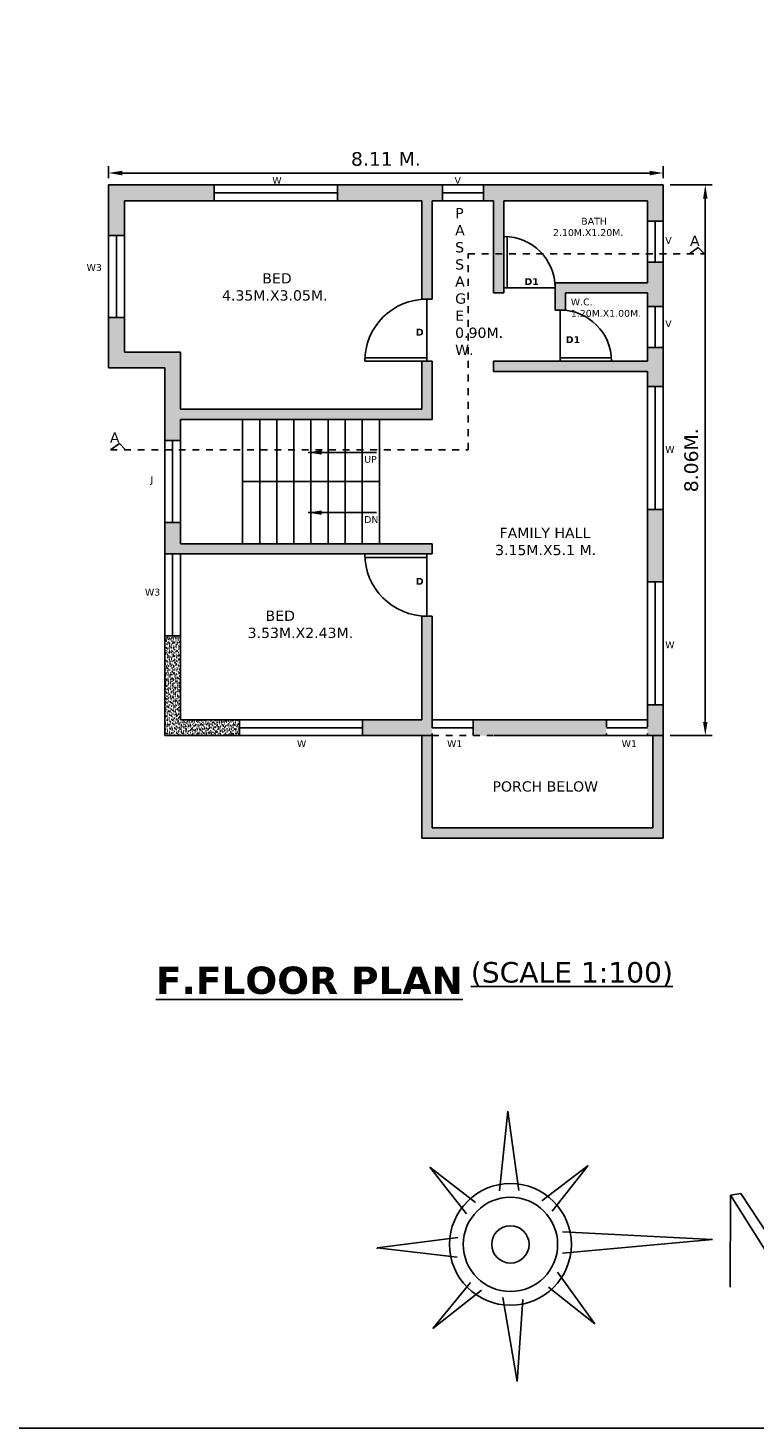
# Model space of a CAD drawing. Header units: millimetres. Extents: x 54.8 to 127.3, y 26.1 to 60.4.
# Tile 2 of 5: x 68.4 to 79, y 26.1 to 46.5. Entities that reach past the tile are written whole.
import ezdxf

# ---------------------------------------------------------------- set-up
doc = ezdxf.new("R2010")
doc.units = ezdxf.units.MM
doc.header["$LTSCALE"] = 0.05
doc.linetypes.add('ACAD_ISO03W100', pattern=[30, 12, -18])
doc.linetypes.add('DASHED2', pattern=[9.525, 6.35, -3.175])
doc.styles.get("Standard").update_dxf_attribs({"font": 'verdana.ttf', "height": 0.2})
doc.dimstyles.new('ISO-25', dxfattribs={"dimtxt": 0.001, "dimasz": 0.2, "dimexe": 0.1, "dimexo": 0.1, "dimgap": 0.1, "dimtad": 3, "dimdsep": 46, "dimtxsty": 'Standard', "dimcen": -0.09, "dimclrd": 256, "dimclrt": 256, "dimazin": 0, "dimtfac": 1, "dimtmove": 0, "dimatfit": 3, "dimfxl": 1, "dimtolj": 1, "dimarcsym": 0})
pattern_1 = [(37.5, (-462.1822, 205.820484), (-0.0016000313, 0.0489413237), [0, -0.038608, 0, -0.04318, 0, -0.041275]), (7.5, (-462.1822, 205.820484), (0.044952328, 0.07168251), [0, -0.020828, 0, -0.034798, 0, -0.013335]), (327.5, (-462.213443, 205.820484), (0.079099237, 0.0001437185), [0, -0.0127, 0, -0.04572, 0, -0.05969]), (317.5, (-462.21344, 205.820484), (0.076355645, 0.022292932), [0, -0.00635, 0, -0.029972, 0, -0.03429])]

# ---------------------------------------------------------------- blocks, each defined once
blk = doc.blocks.new('*D31')
at = {"color": 0, "lineweight": -2, "ltscale": 0.05, "transparency": 16777216}
for p, q in [((77.741, 44.252), (78.357, 44.252)), ((77.741, 36.194), (78.357, 36.194))]:
    blk.add_line(p, q, dxfattribs=at)
at = {"lineweight": -2, "ltscale": 0.05, "transparency": 16777216}
blk.add_line((78.257, 36.394), (78.257, 44.052), dxfattribs=at)
at = {"ltscale": 0.05, "transparency": 16777216}
for points in [[(78.224, 44.052), (78.29, 44.052), (78.257, 44.252)], [(78.224, 36.394), (78.29, 36.394), (78.257, 36.194)]]:
    blk.add_solid(points, dxfattribs=at)
at = {"layer": 'Defpoints', "color": 0, "ltscale": 0.05, "transparency": 16777216}
for p in [(77.641, 44.252), (78.257, 44.252), (77.641, 36.194)]:
    blk.add_point(p, dxfattribs=at)
at = {"ltscale": 0.05, "transparency": 16777216, "insert": (78.052, 40.223), "char_height": 0.2, "attachment_point": 5, "rotation": 90}
blk.add_mtext('\\A1;8.06M.', dxfattribs=at)
blk = doc.blocks.new('*D32')
at = {"color": 0, "lineweight": -2, "ltscale": 0.05, "transparency": 16777216}
for p, q in [((69.529, 44.352), (69.529, 44.527)), ((77.641, 44.352), (77.641, 44.527))]:
    blk.add_line(p, q, dxfattribs=at)
at = {"lineweight": -2, "ltscale": 0.05, "transparency": 16777216}
blk.add_line((77.441, 44.427), (69.729, 44.427), dxfattribs=at)
at = {"ltscale": 0.05, "transparency": 16777216}
for points in [[(69.729, 44.46), (69.729, 44.393), (69.529, 44.427)], [(77.441, 44.46), (77.441, 44.393), (77.641, 44.427)]]:
    blk.add_solid(points, dxfattribs=at)
at = {"layer": 'Defpoints', "color": 0, "ltscale": 0.05, "transparency": 16777216}
for p in [(69.529, 44.427), (69.529, 44.252), (77.641, 44.252)]:
    blk.add_point(p, dxfattribs=at)
at = {"ltscale": 0.05, "transparency": 16777216, "insert": (73.585, 44.631), "char_height": 0.2, "attachment_point": 5}
blk.add_mtext('\\A1;8.11 M.', dxfattribs=at)

msp = doc.modelspace()

# ---------------------------------------------------------------- hatches: boundary and pattern name
at = {"ltscale": 0.05}
h = msp.add_hatch(dxfattribs=at)
h.set_pattern_fill('AR-SAND', color=256, scale=0.001, style=0)
h.set_pattern_definition(pattern_1)
h.paths.add_polyline_path([(71.075, 44.252), (69.529, 44.252), (69.529, 43.514), (69.759, 43.514), (69.759, 44.022), (71.075, 44.022)])
h.paths.add_polyline_path([(70.579, 41.807), (69.759, 41.807), (69.759, 42.314), (69.529, 42.314), (69.529, 41.577), (70.349, 41.577), (70.349, 40.512), (70.579, 40.512), (70.579, 40.822), (74.261, 40.822), (74.261, 41.672), (74.111, 41.672), (74.111, 40.972), (70.579, 40.972)])
h = msp.add_hatch(dxfattribs=at)
h.set_pattern_fill('AR-SAND', color=256, scale=0.001, style=0)
h.set_pattern_definition(pattern_1)
h.paths.add_polyline_path([(74.411, 44.252), (72.875, 44.252), (72.875, 44.022), (74.111, 44.022), (74.111, 42.582), (74.261, 42.582), (74.261, 44.022), (74.411, 44.022)])
h.paths.add_polyline_path([(77.641, 44.252), (75.011, 44.252), (75.011, 44.022), (75.161, 44.022), (75.161, 43.246), (75.311, 43.246), (75.311, 43.497), (75.311, 44.022), (77.411, 44.022), (77.411, 43.722), (77.641, 43.722)])
h.paths.add_polyline_path([(75.311, 43.246), (75.161, 43.246), (75.161, 42.672), (75.311, 42.672), (75.311, 42.822)])
h = msp.add_hatch(dxfattribs=at)
h.set_pattern_fill('AR-SAND', color=256, scale=0.001, style=0)
h.set_pattern_definition(pattern_1)
h.paths.add_polyline_path([(77.641, 43.122), (77.411, 43.122), (77.411, 42.822), (76.061, 42.822), (76.061, 42.422), (76.211, 42.422), (76.211, 42.672), (77.411, 42.672), (77.411, 42.472), (77.641, 42.472)])
h.paths.add_polyline_path([(77.641, 41.872), (77.411, 41.872), (77.411, 41.672), (75.161, 41.672), (75.161, 41.522), (77.411, 41.522), (77.411, 41.302), (77.641, 41.302)])
h = msp.add_hatch(dxfattribs=at)
h.set_pattern_fill('AR-SAND', color=256, scale=0.001, style=0)
h.paths.add_polyline_path([(76.811, 36.424), (74.861, 36.424), (74.861, 36.194), (75.171, 36.194), (76.811, 36.194)])
h.paths.add_polyline_path([(77.641, 36.194), (77.491, 36.194), (77.491, 34.844), (74.261, 34.844), (74.261, 36.194), (74.111, 36.194), (74.111, 34.694), (77.641, 34.694)])
h.paths.add_polyline_path([(77.641, 36.644), (77.411, 36.644), (77.411, 36.424), (77.411, 36.194), (77.641, 36.194)])
h.paths.add_polyline_path([(77.641, 39.502), (77.411, 39.502), (77.411, 38.444), (77.641, 38.444)])
h = msp.add_hatch(dxfattribs=at)
h.set_pattern_fill('AR-SAND', color=256, scale=0.001, style=0)
h.set_pattern_definition(pattern_1)
h.paths.add_polyline_path([(74.261, 39.002), (74.111, 39.002), (70.579, 39.002), (70.579, 39.312), (70.349, 39.312), (70.349, 38.852), (70.579, 38.852), (74.111, 38.852), (74.186, 38.852), (74.261, 38.852)])
h = msp.add_hatch(dxfattribs=at)
h.set_pattern_fill('AR-SAND', color=256, scale=0.001, style=0)
h.set_pattern_definition(pattern_1)
h.paths.add_polyline_path([(74.261, 36.424), (74.261, 37.942), (74.111, 37.942), (74.111, 36.424), (73.245, 36.424), (73.245, 36.194), (74.261, 36.194)])
h = msp.add_hatch(dxfattribs=at)
h.set_pattern_fill('AR-SAND', color=256, scale=0.001, style=0)
h.set_pattern_definition(pattern_1)
h.paths.add_polyline_path([(71.445, 36.424), (70.579, 36.424), (70.579, 37.652), (70.349, 37.652), (70.349, 36.194), (71.445, 36.194)])

# ---------------------------------------------------------------- linework, layer by layer
for p, q in [((77.641, 44.252), (69.529, 44.252)), ((69.529, 41.577), (69.529, 44.252)), ((77.641, 44.252), (77.641, 36.194)), ((69.759, 41.807), (69.759, 44.022)), ((74.111, 44.022), (69.759, 44.022)), ((74.111, 44.022), (74.111, 42.582)), ((74.261, 44.022), (74.261, 42.582)), ((75.161, 44.022), (74.261, 44.022)), ((75.161, 44.022), (75.161, 42.672)), ((77.411, 44.022), (75.311, 44.022)), ((75.311, 44.022), (75.311, 42.822)), ((77.411, 44.022), (77.411, 42.822)), ((75.311, 42.822), (75.311, 42.672)), ((77.411, 42.822), (76.061, 42.822)), ((76.061, 42.822), (76.061, 42.422)), ((75.311, 42.672), (75.161, 42.672)), ((77.411, 42.672), (76.211, 42.672)), ((76.211, 42.672), (76.211, 42.422)), ((77.411, 42.672), (77.411, 41.672)), ((74.111, 42.582), (74.261, 42.582)), ((76.211, 42.422), (76.061, 42.422)), ((70.579, 41.807), (69.759, 41.807)), ((70.579, 40.972), (70.579, 41.807)), ((74.111, 41.672), (74.111, 40.972)), ((74.261, 41.672), (74.111, 41.672)), ((74.261, 41.672), (74.261, 40.822)), ((77.411, 41.672), (75.161, 41.672)), ((75.161, 41.672), (75.161, 41.522)), ((76.061, 41.672), (76.211, 41.672)), ((70.349, 41.577), (69.529, 41.577)), ((70.349, 36.194), (70.349, 41.577)), ((77.411, 41.522), (75.161, 41.522)), ((77.411, 41.522), (77.411, 36.424)), ((77.411, 41.302), (77.641, 41.302)), ((74.111, 40.972), (70.579, 40.972)), ((74.261, 40.822), (70.579, 40.822)), ((70.579, 39.002), (70.579, 40.822)), ((71.489, 39.002), (71.489, 40.822)), ((71.489, 39.002), (71.489, 40.822)), ((71.739, 39.912), (71.739, 40.822)), ((71.989, 39.912), (71.989, 40.822)), ((72.239, 39.912), (72.239, 40.822)), ((72.489, 39.912), (72.489, 40.822)), ((72.739, 39.912), (72.739, 40.822)), ((72.989, 39.912), (72.989, 40.822)), ((73.239, 39.912), (73.239, 40.822)), ((73.489, 39.912), (73.489, 40.822)), ((73.489, 39.912), (71.489, 39.912)), ((71.739, 39.912), (71.739, 39.002)), ((71.989, 39.912), (71.989, 39.002)), ((72.239, 39.912), (72.239, 39.002)), ((72.489, 39.912), (72.489, 39.002)), ((72.739, 39.912), (72.739, 39.002)), ((72.989, 39.912), (72.989, 39.002)), ((73.239, 39.912), (73.239, 39.002)), ((73.489, 39.912), (73.489, 39.002)), ((77.411, 39.502), (77.641, 39.502)), ((74.111, 39.002), (70.579, 39.002)), ((74.261, 39.002), (74.111, 39.002)), ((74.261, 39.002), (74.261, 38.852)), ((70.579, 36.424), (70.579, 38.852)), ((74.111, 38.852), (70.579, 38.852)), ((77.411, 38.444), (77.641, 38.444)), ((74.111, 37.942), (74.111, 36.424)), ((74.261, 37.942), (74.261, 36.424)), ((77.411, 36.644), (77.641, 36.644)), ((70.579, 36.424), (74.111, 36.424)), ((74.861, 36.424), (77.411, 36.424)), ((70.349, 36.194), (74.261, 36.194)), ((74.111, 36.194), (74.111, 35.194)), ((74.261, 36.194), (74.261, 34.844)), ((75.171, 36.194), (77.641, 36.194)), ((77.491, 36.194), (77.491, 34.844)), ((77.641, 36.194), (77.641, 34.694)), ((74.261, 34.844), (77.491, 34.844)), ((74.111, 34.694), (77.641, 34.694)), ((75.171, 34.694), (77.641, 34.694)), ((78.622, 28.12), (78.624, 29.467)), ((78.777, 29.492), (78.624, 29.467)), ((78.624, 29.467), (79.508, 28.066)), ((79.606, 28.228), (78.777, 29.492))]:
    msp.add_line(p, q)
for p, q in [((71.075, 44.252), (71.075, 44.022)), ((71.075, 44.137), (72.875, 44.137)), ((72.875, 44.252), (72.875, 44.022)), ((74.411, 44.022), (74.411, 44.252)), ((74.411, 44.137), (75.011, 44.137)), ((75.011, 44.022), (75.011, 44.252)), ((77.411, 43.722), (77.641, 43.722)), ((77.526, 43.722), (77.526, 43.122)), ((69.759, 43.514), (69.529, 43.514)), ((69.644, 43.514), (69.644, 42.314)), ((75.311, 42.747), (75.311, 43.497)), ((75.361, 42.747), (75.361, 43.497)), ((78.024, 43.246), (78.155, 43.338)), ((78.155, 43.338), (78.244, 43.246)), ((77.411, 43.122), (77.641, 43.122)), ((75.311, 42.747), (76.061, 42.747)), ((74.186, 41.672), (74.186, 42.582)), ((76.136, 41.672), (76.136, 42.422)), ((77.411, 42.472), (77.641, 42.472)), ((77.526, 42.472), (77.526, 41.872)), ((69.759, 42.314), (69.529, 42.314)), ((77.411, 41.872), (77.641, 41.872)), ((74.186, 41.722), (73.276, 41.722)), ((74.186, 41.672), (73.276, 41.672)), ((76.136, 41.722), (76.886, 41.722)), ((76.136, 41.672), (76.886, 41.672)), ((77.526, 39.502), (77.526, 41.302)), ((74.261, 40.822), (73.489, 40.822)), ((69.555, 40.378), (69.687, 40.47)), ((69.687, 40.47), (69.776, 40.378)), ((70.579, 40.512), (70.349, 40.512)), ((70.464, 40.512), (70.464, 39.312)), ((70.579, 39.312), (70.349, 39.312)), ((70.579, 38.852), (70.349, 38.852)), ((70.464, 38.852), (70.464, 37.652)), ((74.186, 38.852), (73.276, 38.852)), ((74.186, 38.802), (73.276, 38.802)), ((74.111, 38.852), (74.261, 38.852)), ((74.186, 38.852), (74.186, 37.942)), ((77.526, 38.444), (77.526, 36.644)), ((74.111, 37.942), (74.261, 37.942)), ((70.579, 37.652), (70.349, 37.652)), ((74.261, 36.309), (74.261, 37.219)), ((71.445, 36.424), (71.445, 36.194)), ((71.445, 36.309), (73.245, 36.309)), ((73.245, 36.424), (73.245, 36.194)), ((74.861, 36.424), (74.261, 36.424)), ((74.861, 36.309), (74.261, 36.309)), ((74.861, 36.194), (74.861, 36.424)), ((76.811, 36.309), (77.411, 36.309)), ((74.111, 36.194), (74.111, 34.694))]:
    msp.add_line(p, q, dxfattribs=at)
at = {"linetype": 'ACAD_ISO03W100', "ltscale": 0.05}
for p, q in [((74.788, 40.378), (74.788, 43.246)), ((74.788, 43.246), (78.244, 43.246)), ((69.555, 40.378), (74.788, 40.378))]:
    msp.add_line(p, q, dxfattribs=at)
at = {"linetype": 'DASHED2', "ltscale": 0.05}
for p, q in [((74.261, 36.424), (74.261, 36.194)), ((76.811, 36.424), (76.811, 36.194)), ((77.411, 36.424), (77.411, 36.194)), ((74.261, 36.194), (75.171, 36.194))]:
    msp.add_line(p, q, dxfattribs=at)
at = {"ltscale": 0.05}
msp.add_lwpolyline([(114.057, 26.061), (54.769, 26.061), (54.769, 60.405), (114.057, 60.405), (114.057, 29.661)], dxfattribs=at)
for points in [[(75.37, 30.7), (75.246, 29.53)], [(75.37, 30.7), (75.53, 29.537)], [(74.228, 29.877), (74.766, 29.193)], [(74.228, 29.877), (74.895, 29.363)], [(76.546, 29.904), (75.866, 29.384)], [(76.546, 29.904), (76.015, 29.236)], [(78.364, 28.819), (76.166, 28.932)], [(73.459, 28.698), (74.636, 28.847)], [(73.461, 28.685), (73.459, 28.698), (74.628, 28.563)], [(78.364, 28.819), (76.168, 28.622)], [(76.639, 27.587), (76.095, 28.341)], [(74.273, 27.515), (74.821, 28.189)], [(74.273, 27.515), (74.985, 28.076)], [(74.821, 28.189), (74.821, 28.189)], [(76.639, 27.587), (75.961, 28.121)], [(75.507, 26.741), (75.295, 27.973)], [(75.507, 26.741), (75.588, 27.944)]]:
    msp.add_lwpolyline(points)
for radius in [0.891, 0.69, 0.273]:
    msp.add_circle((75.407, 28.748), radius)
for centre, radius, start, end in [((75.311, 42.747), 0.75, 0, 90), ((74.186, 41.672), 0.91, 90, 180), ((76.136, 41.672), 0.75, 0, 90), ((74.186, 38.852), 0.91, 180, 270)]:
    msp.add_arc(centre, radius, start, end, dxfattribs=at)

# ---------------------------------------------------------------- texts
at = {"attachment_point": 1}
for s, insert, char_height, width in [('W', (71.923, 44.369), 0.1, 0.3843), ('V', (74.588, 44.369), 0.1, 0.3843), ('P\\PA\\PS\\PS\\PA\\PG\\PE\\P0.90M.\\P W.', (74.598, 43.915), 0.15, 0.26637), ('     {\\H0.6667x;  BATH\\P2.10M.X1.20M.}', (76.029, 43.772), 0.15, 2.1), ('V', (77.671, 43.489), 0.1, 0.3843), ('A', (78.033, 43.51), 0.15, 0.3843), ('W3', (69.207, 43.095), 0.1, 0.3843), ('         BED\\P4.35M.X3.05M.', (71.188, 42.961), 0.15, 3.16005), ('{\\fVerdana|b1|i0|c0|p34;D1}', (75.612, 42.888), 0.1, 1.40284), ('W.C.\\P1.20M.X1.00M.', (76.29, 42.59), 0.1, 1.40284), ('V', (77.671, 42.272), 0.1, 0.3843), ('{\\fVerdana|b1|i0|c0|p34;D}', (74.023, 42.148), 0.1, 1.40284), ('{\\fVerdana|b1|i0|c0|p34;D1}', (76.216, 42.038), 0.1, 1.40284), ('A', (69.548, 40.631), 0.15, 0.3843), ('W', (77.671, 40.431), 0.1, 0.3843), ('UP', (73.267, 40.287), 0.1, 1.40284), ('J', (70.141, 39.99), 0.1, 0.3843), ('DN', (73.267, 39.406), 0.1, 1.40284), (' FAMILY HALL\\P3.15M.X5.1 M.', (75.182, 39.235), 0.15, 2.22842), ('W3', (70.061, 38.343), 0.1, 0.3843), ('{\\fVerdana|b1|i0|c0|p34;D}', (74.023, 38.502), 0.1, 1.40284), ('    BED\\P3.53M.X2.43M.', (71.563, 38.023), 0.15, 3.16005), ('W', (77.671, 37.572), 0.1, 0.3843), ('W', (72.284, 36.126), 0.1, 0.3843), ('W1', (74.48, 36.126), 0.1, 0.3843), ('W1', (77.034, 36.126), 0.1, 0.3843), ('PORCH BELOW', (75.144, 35.525), 0.15, 2.63781), ('{\\fVerdana|b1|i0|c0|p34;\\H0.8x;\\LF.FLOOR PLAN}', (70.221, 32.814), 0.5, 8.85547), ('{\\H0.5x;\\L(SCALE 1:100)}', (74.827, 32.88), 0.6, 4.72173)]:
    msp.add_mtext(s, dxfattribs=dict(at, insert=insert, char_height=char_height, width=width))

# ---------------------------------------------------------------- dimensions: what is measured, and where the dimension line sits
at = {"ltscale": 0.05}
for p1, p2, distance, text, picture, middle in [((77.641, 44.252), (69.529, 44.252), -0.175, '<> M.', '*D32', (73.585, 44.631)), ((77.641, 36.194), (77.641, 44.252), -0.616, '<>M.', '*D31', (78.052, 40.223))]:
    dim = msp.add_aligned_dim(p1=p1, p2=p2, distance=distance, text=text, dimstyle='ISO-25', dxfattribs=at)
    dim.commit()
    dim.dimension.update_dxf_attribs({"geometry": picture, "text_midpoint": middle})

# ---------------------------------------------------------------- leaders
for points in [[(72.447, 40.338), (73.447, 40.338)], [(72.447, 39.457), (73.447, 39.457)]]:
    msp.add_leader(points, dimstyle='ISO-25', override={"dimgap": 0.62, "dimtad": 0}, dxfattribs=at)

doc.saveas('drawing.dxf')
